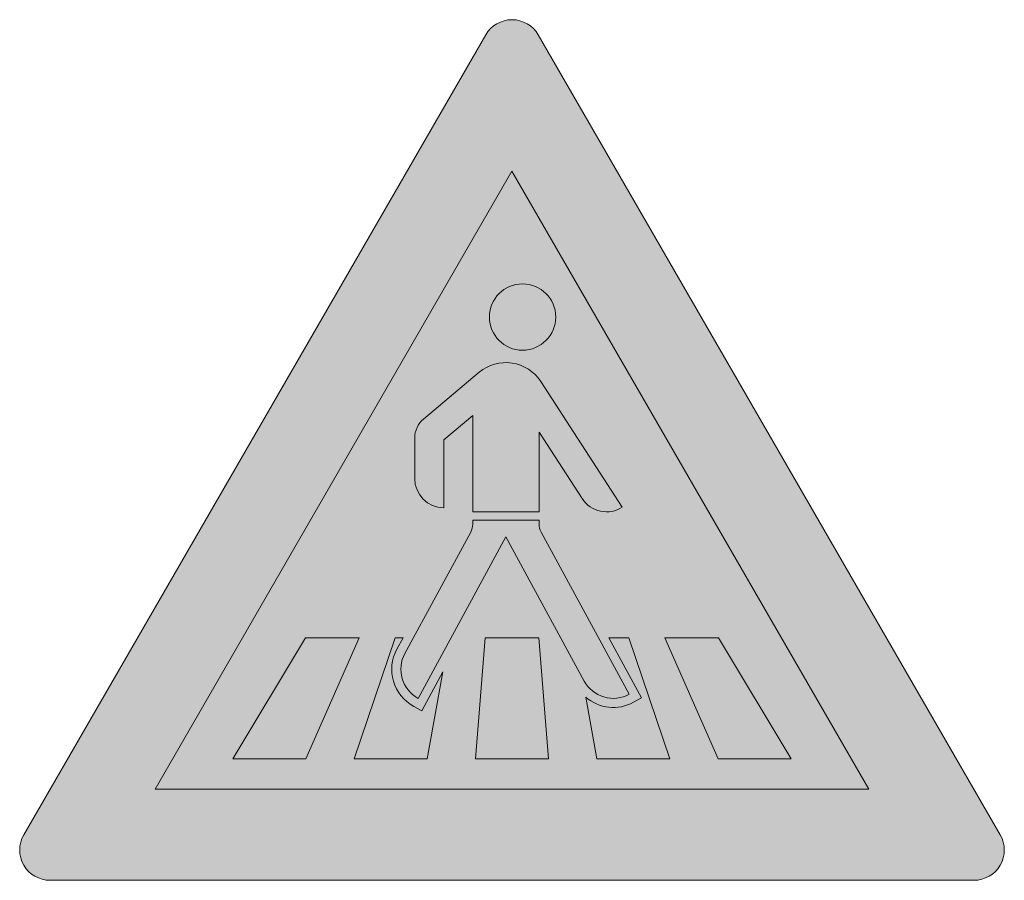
# Model space of a CAD drawing. Header units: metres. Extents: x -0.00229 to 0.00229, y -0.00138 to 0.00262.
import ezdxf

# ---------------------------------------------------------------- set-up
doc = ezdxf.new("R2010")
doc.units = ezdxf.units.M
doc.layers.add('VKZ_134-20_flf', color=1, linetype='Continuous', lineweight=0)
doc.layers.add('VKZ_134-20_sym', color=7, linetype='Continuous', lineweight=0)

msp = doc.modelspace()

# ---------------------------------------------------------------- hatches: boundary and pattern name
at = {"layer": 'VKZ_134-20_flf'}
h = msp.add_hatch(color=256, dxfattribs=at)
h.dxf.hatch_style = 1
h.paths.add_polyline_path([(0.0001220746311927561, 0.002549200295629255, 0.5773502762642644), (-0.0001220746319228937, 0.002549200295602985), (-0.002268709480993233, -0.001168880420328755, 0.5773502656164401), (-0.002146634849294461, -0.001380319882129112), (0.002146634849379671, -0.001380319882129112, 0.5773502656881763), (0.002268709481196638, -0.00116888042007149)])
h.paths.add_polyline_path([(0.001658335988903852, -0.0009574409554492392), (-0.001658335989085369, -0.0009574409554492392), (-9.075805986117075e-14, 0.00191488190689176)], flags=16)
h.paths.add_polyline_path([(0.0002029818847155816, 0.001237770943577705, -1), (-0.0001052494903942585, 0.001237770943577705, -1)], flags=0)
h.paths.add_polyline_path([(0.0001333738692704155, 0.0009381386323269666), (0.0001333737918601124, 0.0009381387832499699), (0.0005126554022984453, 0.0003540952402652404, -0.4141686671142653), (0.0003261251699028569, 0.0003937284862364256), (0.0001259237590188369, 0.0007020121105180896), (0.0001259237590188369, 0.0003323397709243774), (-0.0001823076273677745, 0.0003323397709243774), (-0.0001823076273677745, 0.0007793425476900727), (-0.0003171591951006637, 0.0006661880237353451), (-0.0003171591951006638, 0.0003516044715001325, -0.4142135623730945), (-0.0004520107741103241, 0.000486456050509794), (-0.0004520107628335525, 0.0006751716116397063, -0.2216946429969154), (-0.0004107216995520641, 0.0007637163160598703), (-0.0001520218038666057, 0.0009807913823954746, -0.450467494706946)], flags=0)
h.paths.add_polyline_path([(0.0001259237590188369, 0.0002938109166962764), (0.0001259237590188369, 0.0002748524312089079, 0.1251703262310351), (0.0001352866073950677, 0.0002380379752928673), (0.0005446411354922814, -0.0005158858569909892, -0.4142109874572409), (0.0003356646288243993, -0.0004539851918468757), (-2.819192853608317e-05, 0.000216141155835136), (-0.0004357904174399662, -0.0005345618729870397, -0.4142133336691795), (-0.0004976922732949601, -0.0003255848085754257), (-0.0001916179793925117, 0.0002381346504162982, 0.1249452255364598), (-0.0001823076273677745, 0.0002748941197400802), (-0.0001823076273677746, 0.0002938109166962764)], flags=0)
h.paths.add_polyline_path([(0.0004498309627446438, -0.0002526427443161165), (0.0005426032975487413, -0.0002526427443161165), (0.00073299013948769, -0.0008164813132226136), (0.0003946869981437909, -0.0008164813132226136), (0.0003423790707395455, -0.0005287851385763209, 0.312892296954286), (0.000564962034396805, -0.0005529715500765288), (0.000601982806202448, -0.0005328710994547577)], flags=0)
h.paths.add_polyline_path([(0.0001252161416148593, -0.0002526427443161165), (0.0001691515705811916, -0.0008164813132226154), (-0.000169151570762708, -0.0008164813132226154), (-0.0001252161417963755, -0.0002526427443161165)], flags=0)
h.paths.add_polyline_path([(0.0007095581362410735, -0.0002526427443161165), (0.0009599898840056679, -0.0002526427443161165), (0.001296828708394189, -0.0008164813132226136), (0.0009585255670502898, -0.0008164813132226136)], flags=0)
h.paths.add_polyline_path([(-0.0005062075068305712, -0.0002526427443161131), (-0.0005348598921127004, -0.0003054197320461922, 0.4144395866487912), (-0.0004558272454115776, -0.0005718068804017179), (-0.0004188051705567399, -0.0005919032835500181), (-0.0003211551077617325, -0.0004120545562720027), (-0.0003946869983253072, -0.0008164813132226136), (-0.0007329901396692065, -0.0008164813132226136), (-0.0005426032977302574, -0.0002526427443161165)], flags=0)
h.paths.add_polyline_path([(-0.0007095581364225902, -0.0002526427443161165), (-0.0009585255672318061, -0.0008164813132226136), (-0.001296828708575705, -0.0008164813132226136), (-0.0009599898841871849, -0.0002526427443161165)], flags=0)
at = {"layer": 'VKZ_134-20_flf', "true_color": 0xffffff}
h = msp.add_hatch(color=7, dxfattribs=at)
h.dxf.hatch_style = 1
h.paths.add_polyline_path([(-9.075824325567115e-14, 0.00191488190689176), (-0.001658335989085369, -0.0009574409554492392), (0.001658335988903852, -0.0009574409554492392)])
h.paths.add_polyline_path([(0.0002029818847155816, 0.001237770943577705, -1), (-0.0001052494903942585, 0.001237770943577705, -1)], flags=16)
h.paths.add_polyline_path([(0.0001333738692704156, 0.0009381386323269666), (0.0001333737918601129, 0.0009381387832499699), (0.0005126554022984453, 0.0003540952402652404, -0.414168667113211), (0.0003261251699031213, 0.0003937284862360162), (0.0001259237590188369, 0.0007020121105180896), (0.0001259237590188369, 0.0003323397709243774), (-0.0001823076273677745, 0.0003323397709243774), (-0.0001823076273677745, 0.0007793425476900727), (-0.0003171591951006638, 0.0006661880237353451), (-0.0003171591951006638, 0.0003516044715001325, -0.4142135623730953), (-0.0004520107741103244, 0.000486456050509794), (-0.0004520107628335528, 0.0006751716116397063, -0.2216946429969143), (-0.0004107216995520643, 0.0007637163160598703), (-0.0001520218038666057, 0.0009807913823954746, -0.4504674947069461)], flags=16)
h.paths.add_polyline_path([(0.0001259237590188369, 0.0002938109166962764), (0.0001259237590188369, 0.0002748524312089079, 0.1251703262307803), (0.0001352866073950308, 0.0002380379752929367), (0.0005446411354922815, -0.0005158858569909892, -0.4142109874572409), (0.0003356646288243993, -0.0004539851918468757), (-2.819192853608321e-05, 0.000216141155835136), (-0.0004357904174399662, -0.0005345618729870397, -0.4142133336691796), (-0.0004976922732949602, -0.0003255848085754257), (-0.000191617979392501, 0.000238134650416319, 0.1249452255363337), (-0.0001823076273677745, 0.0002748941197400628), (-0.0001823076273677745, 0.0002938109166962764)], flags=16)
h.paths.add_polyline_path([(0.0001252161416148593, -0.0002526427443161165), (0.0001691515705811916, -0.0008164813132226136), (-0.0001691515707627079, -0.0008164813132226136), (-0.0001252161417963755, -0.0002526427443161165)], flags=16)
h.paths.add_polyline_path([(0.0004498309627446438, -0.0002526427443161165), (0.0005426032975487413, -0.0002526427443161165), (0.00073299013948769, -0.0008164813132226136), (0.000394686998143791, -0.0008164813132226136), (0.0003423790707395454, -0.0005287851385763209, 0.3128922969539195), (0.0005649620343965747, -0.0005529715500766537), (0.0006019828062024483, -0.0005328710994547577)], flags=16)
h.paths.add_polyline_path([(-0.0005062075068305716, -0.0002526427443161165), (-0.0005348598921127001, -0.0003054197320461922, 0.4144395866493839), (-0.0004558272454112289, -0.0005718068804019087), (-0.0004188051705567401, -0.0005919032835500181), (-0.0003211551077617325, -0.0004120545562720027), (-0.0003946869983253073, -0.0008164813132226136), (-0.0007329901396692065, -0.0008164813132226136), (-0.0005426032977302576, -0.0002526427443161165)], flags=16)
h.paths.add_polyline_path([(0.0007095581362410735, -0.0002526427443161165), (0.0009599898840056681, -0.0002526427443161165), (0.001296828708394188, -0.0008164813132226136), (0.0009585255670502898, -0.0008164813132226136)], flags=16)
h.paths.add_polyline_path([(-0.0007095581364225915, -0.00025264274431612), (-0.000958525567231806, -0.0008164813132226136), (-0.001296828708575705, -0.0008164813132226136), (-0.0009599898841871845, -0.0002526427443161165)], flags=16)
at = {"layer": 'VKZ_134-20_sym'}
h = msp.add_hatch(color=256, dxfattribs=at)
h.dxf.hatch_style = 1
h.paths.add_polyline_path([(-0.0001052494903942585, 0.001237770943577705, 1), (0.0002029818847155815, 0.001237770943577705, 1)])
h.paths.add_polyline_path([(0.0001333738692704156, 0.0009381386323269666, 0.4504674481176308), (-0.0001520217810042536, 0.000980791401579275), (-0.0004107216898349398, 0.0007637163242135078, 0.2216946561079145), (-0.0004520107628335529, 0.0006751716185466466), (-0.0004520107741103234, 0.00048645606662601, 0.4142135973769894), (-0.0003171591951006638, 0.0003516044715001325), (-0.0003171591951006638, 0.0006661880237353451), (-0.0001823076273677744, 0.0007793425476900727), (-0.0001823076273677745, 0.0003323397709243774), (0.0001259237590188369, 0.0003323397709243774), (0.0001259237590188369, 0.0007020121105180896), (0.0003261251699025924, 0.0003937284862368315, 0.4141686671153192), (0.0005126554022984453, 0.0003540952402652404)])
h.paths.add_polyline_path([(-2.81919285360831e-05, 0.0002161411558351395), (0.0003356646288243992, -0.0004539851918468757, 0.414210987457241), (0.0005446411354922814, -0.0005158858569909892), (0.0001352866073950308, 0.0002380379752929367, -0.1251703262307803), (0.0001259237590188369, 0.0002748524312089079), (0.0001259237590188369, 0.0002938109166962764), (-0.0001823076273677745, 0.0002938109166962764), (-0.0001823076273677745, 0.0002748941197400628, -0.1249452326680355), (-0.0001916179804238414, 0.0002381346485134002), (-0.0004976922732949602, -0.0003255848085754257, 0.4142133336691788), (-0.0004357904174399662, -0.0005345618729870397)])
h.paths.add_polyline_path([(-0.0003211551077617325, -0.0004120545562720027), (-0.0004188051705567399, -0.0005919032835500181), (-0.0004558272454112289, -0.0005718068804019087, -0.4144395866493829), (-0.0005348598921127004, -0.0003054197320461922), (-0.0005062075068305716, -0.0002526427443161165), (-0.0005426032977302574, -0.0002526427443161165), (-0.0007329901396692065, -0.0008164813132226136), (-0.0003946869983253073, -0.0008164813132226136)])
h.paths.add_polyline_path([(-0.0007095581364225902, -0.0002526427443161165), (-0.0009599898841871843, -0.0002526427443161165), (-0.001296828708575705, -0.0008164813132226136), (-0.0009585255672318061, -0.0008164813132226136)])
h.paths.add_polyline_path([(0.0001252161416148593, -0.0002526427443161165), (-0.0001252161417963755, -0.0002526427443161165), (-0.0001691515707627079, -0.0008164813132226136), (0.0001691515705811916, -0.0008164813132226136)])
h.paths.add_polyline_path([(0.0005426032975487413, -0.0002526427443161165), (0.0004498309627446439, -0.0002526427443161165), (0.0006019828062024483, -0.0005328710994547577), (0.000564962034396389, -0.0005529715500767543, -0.312892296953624), (0.0003423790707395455, -0.0005287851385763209), (0.000394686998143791, -0.0008164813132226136), (0.00073299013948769, -0.0008164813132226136)])
h.paths.add_polyline_path([(0.0009599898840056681, -0.0002526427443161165), (0.0007095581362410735, -0.0002526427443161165), (0.0009585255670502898, -0.0008164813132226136), (0.001296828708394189, -0.0008164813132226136)])

# ---------------------------------------------------------------- linework, layer by layer
for p, q in [((-0.0001520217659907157, 0.0009807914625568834), (-0.000410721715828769, 0.0007637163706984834)), ((0.0005126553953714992, 0.0003540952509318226), (0.0001333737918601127, 0.0009381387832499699)), ((-0.0004520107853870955, 0.0006751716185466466), (-0.0004520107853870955, 0.000486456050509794)), ((-0.0001916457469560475, 0.0002380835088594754), (-0.0004976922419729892, -0.0003255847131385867)), ((0.0005446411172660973, -0.0005158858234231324), (0.0001352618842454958, 0.0002380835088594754))]:
    msp.add_line(p, q, dxfattribs=at)
msp.add_lwpolyline([(-0.002146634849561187, -0.001380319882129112), (0.002146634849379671, -0.001380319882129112, 0.5773502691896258), (0.002268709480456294, -0.001168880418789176), (0.0001220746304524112, 0.00254920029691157, 0.5773502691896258), (-0.0001220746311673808, 0.00254920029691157), (-0.002268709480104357, -0.001168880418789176, 0.5773502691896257)], format="xyb", close=True, dxfattribs=at)
for points in [[(0.001658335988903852, -0.0009574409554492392), (-0.001658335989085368, -0.0009574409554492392), (-9.075813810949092e-14, 0.00191488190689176)], [(-0.0007095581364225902, -0.0002526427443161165), (-0.0009599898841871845, -0.0002526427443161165), (-0.001296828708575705, -0.0008164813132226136), (-0.0009585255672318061, -0.0008164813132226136)], [(-0.0001252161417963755, -0.0002526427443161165), (-0.0001691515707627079, -0.0008164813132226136), (0.0001691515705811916, -0.0008164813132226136), (0.0001252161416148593, -0.0002526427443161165)], [(0.0009599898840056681, -0.0002526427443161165), (0.0007095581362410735, -0.0002526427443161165), (0.0009585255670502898, -0.0008164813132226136), (0.001296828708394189, -0.0008164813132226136)]]:
    msp.add_lwpolyline(points, close=True, dxfattribs=at)
for points in [[(-0.0003171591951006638, 0.0003516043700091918), (-0.0003171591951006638, 0.0006661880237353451), (-0.0001823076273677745, 0.0007793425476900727), (-0.0001823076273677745, 0.0003323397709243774), (0.0001259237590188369, 0.0003323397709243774), (0.0001259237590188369, 0.0007020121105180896), (0.000326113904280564, 0.0003937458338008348)], [(-0.0004357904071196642, -0.0005345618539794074), (-2.81919285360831e-05, 0.0002161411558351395), (0.0003356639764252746, -0.0004539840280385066)], [(-0.0005348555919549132, -0.0003054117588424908), (-0.0005062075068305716, -0.0002526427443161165), (-0.0005426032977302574, -0.0002526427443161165), (-0.0007329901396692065, -0.0008164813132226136), (-0.0003946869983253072, -0.0008164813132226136), (-0.0003211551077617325, -0.0004120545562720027), (-0.0004188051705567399, -0.0005919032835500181), (-0.0004559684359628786, -0.0005717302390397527)], [(0.0003423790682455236, -0.0005287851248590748), (0.000394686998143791, -0.0008164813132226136), (0.00073299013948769, -0.0008164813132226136), (0.0005426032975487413, -0.0002526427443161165), (0.0004498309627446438, -0.0002526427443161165), (0.0006019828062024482, -0.0005328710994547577), (0.0005648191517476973, -0.0005530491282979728)]]:
    msp.add_lwpolyline(points, dxfattribs=at)
msp.add_lwpolyline([(0.0001352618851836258, 0.0002380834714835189, -0.1249997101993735), (0.0001259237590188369, 0.0002748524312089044), (0.0001259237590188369, 0.0002938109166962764), (-0.0001823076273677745, 0.0002938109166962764), (-0.0001823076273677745, 0.0002748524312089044)], format="xyb", dxfattribs=at)
msp.add_circle((4.886619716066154e-05, 0.001237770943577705), 0.00015411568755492, dxfattribs=at)
for centre, radius, start, end in [((-2.81919285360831e-05, 0.0008332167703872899), 0.0001926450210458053, 33, 130), ((-0.0003364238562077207, 0.0006751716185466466), 0.0001155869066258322, 130, 180), ((-0.0003171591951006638, 0.000486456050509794), 0.0001348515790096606, 180, 270), ((0.0004392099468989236, 0.0004671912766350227), 0.0001348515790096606, 212.9999999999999, 303), ((-0.0002593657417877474, 0.0002748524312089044), 7.705812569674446e-05, 331.5, 0), ((-0.0003622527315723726, -0.0003991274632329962), 0.0001964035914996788, 151.5, 241.4999999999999), ((-0.0003622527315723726, -0.0003991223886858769), 0.00015411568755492, 151.5, 241.4999999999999), ((0.0004711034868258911, -0.0003804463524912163), 0.00015411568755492, 208.4999999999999, 298.5), ((0.0004711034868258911, -0.0003804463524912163), 0.0001964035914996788, 229.049423, 298.5)]:
    msp.add_arc(centre, radius, start, end, dxfattribs=at)

doc.saveas('drawing.dxf')
